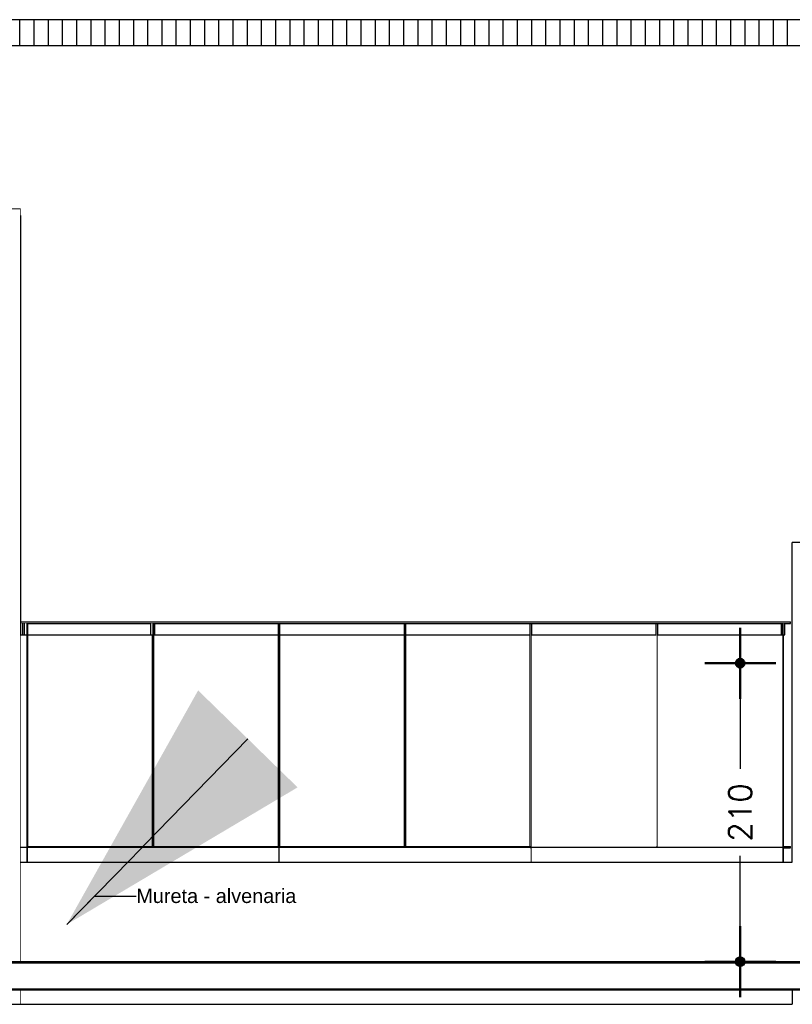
# Model space of a CAD drawing. Header units: inches. Extents: x -33917 to -601, y 26730 to 64098.
# Tile 51 of 80: x -15392 to -14849, y 27226 to 27919. Entities that reach past the tile are written whole.
import ezdxf

# ---------------------------------------------------------------- set-up
doc = ezdxf.new("R2010")
doc.units = ezdxf.units.IN
doc.header["$LTSCALE"] = 0.8
doc.header["$MEASUREMENT"] = 0
doc.set_wipeout_variables(frame=1)
doc.header["$PDMODE"] = 2
doc.layers.add('Parede', color=7, linetype='Continuous', lineweight=50)
doc.styles.add('GENERATED_STYLE_1', font='arial.ttf')
doc.styles.add('R', font='romans.shx')
doc.dimstyles.new('100', dxfattribs={"dimscale": 2, "dimtxt": 14, "dimasz": 1, "dimexe": 1, "dimexo": 1, "dimgap": 5, "dimtad": 1, "dimdec": 0, "dimdsep": 46, "dimtxsty": 'R', "dimblk1": 'COTA', "dimblk2": 'COTA', "dimsah": 1, "dimcen": 1, "dimse1": 1, "dimse2": 1, "dimclrt": 7, "dimaunit": 1, "dimadec": 0, "dimazin": 0, "dimtfac": 1, "dimtdec": 0, "dimtmove": 2, "dimatfit": 3, "dimldrblk": 'COTA', "dimfxl": 1, "dimtolj": 1, "dimarcsym": 0})
doc.dimstyles.new('GENERATED_STYLE__6', dxfattribs={"dimtxt": 0.18, "dimasz": 182.4, "dimexe": 0.18, "dimexo": 0.0625, "dimgap": 0.09, "dimtad": 0, "dimtih": 1, "dimtoh": 1, "dimdec": 4, "dimzin": 0, "dimdsep": 46, "dimtxsty": 'Standard', "dimcen": 0.09, "dimadec": 0, "dimazin": 0, "dimtfac": 1, "dimtdec": 4, "dimtmove": 0, "dimatfit": 3, "dimldrblk": 'ARROWHEAD_5', "dimfxl": 1, "dimtolj": 1, "dimtzin": 0, "dimarcsym": 0})

# ---------------------------------------------------------------- blocks, each defined once
blk = doc.blocks.new('COTA')
h = blk.add_hatch(color=256)
h.paths.add_polyline_path([(0, 1.5, 0.414214), (-1.5, 0), (0, 0)])
h.paths.add_polyline_path([(1.5, 0), (0, 0), (0, -1.5, 0.414214)])
h.paths.add_polyline_path([(0, 1.5), (0, 0), (1.5, 0, 0.414214)])
h.paths.add_polyline_path([(0, 0), (-1.5, 0, 0.414214), (0, -1.5)])
for p, q in [((0, 12.5), (0, 0)), ((0, 0), (-12.5, 0)), ((0, -12.5), (0, 0)), ((0, 0), (12.5, 0))]:
    blk.add_line(p, q)
blk.add_circle((0, 0), 1.5)
blk = doc.blocks.new('*D177')
at = {"layer": 'Defpoints', "color": 0, "lineweight": -3, "transparency": 16777216}
for p in [(-14885.36, 27466.29), (-14781.03, 27466.29), (-14781.03, 27256.29)]:
    blk.add_point(p, dxfattribs=at)
at = {"layer": 'Parede', "color": 0, "lineweight": -2, "transparency": 16777216}
for p, q in [((-14885.36, 27464.29), (-14885.36, 27391.86)), ((-14885.36, 27258.29), (-14885.36, 27330.72))]:
    blk.add_line(p, q, dxfattribs=at)
at = {"layer": 'Parede', "color": 0, "lineweight": -2, "transparency": 16777216, "xscale": 2, "yscale": 2, "zscale": 2}
for p, rotation in [((-14885.36, 27466.29), 90), ((-14885.36, 27256.29), 270)]:
    blk.add_blockref('COTA', p, dxfattribs=dict(at, rotation=rotation))
at = {"layer": 'Parede', "color": 7, "lineweight": -3, "transparency": 16777216, "insert": (-14885.36, 27361.29), "char_height": 16, "attachment_point": 5, "rotation": 90, "style": 'R'}
blk.add_mtext('\\A1;210', dxfattribs=at)
blk = doc.blocks.new('ARROWHEAD_5')
at = {"linetype": 'Continuous', "lineweight": 0}
blk.add_hatch(color=0, dxfattribs=at).paths.add_polyline_path([(-1, 0.2679), (0, 0), (-1, -0.2679)])
at = {"color": 0, "linetype": 'Continuous', "lineweight": 0}
blk.add_line((0, 0), (-1, 0), dxfattribs=at)

msp = doc.modelspace()

# ---------------------------------------------------------------- linework, layer by layer
at = {"layer": 'Parede', "lineweight": -3}
for p, q in [((-14803.409, 27551.29), (-14848.725, 27551.29)), ((-15380.88, 27486.29), (-15375.955, 27486.29)), ((-15375.955, 27486.29), (-15374.755, 27486.29)), ((-15374.755, 27486.29), (-15373.555, 27486.29)), ((-15373.555, 27486.29), (-15368.63, 27486.29)), ((-15368.63, 27486.29), (-15365.38, 27486.29)), ((-15365.38, 27486.29), (-15360.805, 27486.29)), ((-15360.805, 27486.29), (-15359.505, 27486.29)), ((-15359.505, 27486.29), (-15358.205, 27486.29)), ((-15358.205, 27486.29), (-15353.63, 27486.29)), ((-15353.63, 27486.29), (-15350.38, 27486.29)), ((-15350.38, 27486.29), (-15345.455, 27486.29)), ((-15345.455, 27486.29), (-15344.255, 27486.29)), ((-15344.255, 27486.29), (-15343.055, 27486.29)), ((-15343.055, 27486.29), (-15338.13, 27486.29)), ((-15338.13, 27486.29), (-15334.88, 27486.29)), ((-15334.88, 27486.29), (-15330.305, 27486.29)), ((-15330.305, 27486.29), (-15329.005, 27486.29)), ((-15329.005, 27486.29), (-15327.705, 27486.29)), ((-15327.705, 27486.29), (-15323.13, 27486.29)), ((-15323.13, 27486.29), (-15319.88, 27486.29)), ((-15319.88, 27486.29), (-15314.955, 27486.29)), ((-15314.955, 27486.29), (-15313.755, 27486.29)), ((-15313.755, 27486.29), (-15312.555, 27486.29)), ((-15312.555, 27486.29), (-15307.63, 27486.29)), ((-15307.63, 27486.29), (-15304.38, 27486.29)), ((-15292.63, 27486.29), (-15289.38, 27486.29)), ((-15289.38, 27486.29), (-15284.455, 27486.29)), ((-15284.455, 27486.29), (-15283.255, 27486.29)), ((-15283.255, 27486.29), (-15282.055, 27486.29)), ((-15282.055, 27486.29), (-15277.13, 27486.29)), ((-15277.13, 27486.29), (-15273.88, 27486.29)), ((-15273.88, 27486.29), (-15269.305, 27486.29)), ((-15269.305, 27486.29), (-15268.005, 27486.29)), ((-15268.005, 27486.29), (-15266.705, 27486.29)), ((-15266.705, 27486.29), (-15262.13, 27486.29)), ((-15262.13, 27486.29), (-15258.88, 27486.29)), ((-15258.88, 27486.29), (-15253.955, 27486.29)), ((-15253.955, 27486.29), (-15252.755, 27486.29)), ((-15252.755, 27486.29), (-15251.555, 27486.29)), ((-15251.555, 27486.29), (-15246.63, 27486.29)), ((-15246.63, 27486.29), (-15243.38, 27486.29)), ((-15243.38, 27486.29), (-15238.805, 27486.29)), ((-15238.805, 27486.29), (-15237.505, 27486.29)), ((-15237.505, 27486.29), (-15236.205, 27486.29)), ((-15236.205, 27486.29), (-15231.63, 27486.29)), ((-15231.63, 27486.29), (-15228.38, 27486.29)), ((-15228.38, 27486.29), (-15223.455, 27486.29)), ((-15223.455, 27486.29), (-15222.255, 27486.29)), ((-15222.255, 27486.29), (-15221.055, 27486.29)), ((-15221.055, 27486.29), (-15216.13, 27486.29)), ((-15205.705, 27486.29), (-15201.13, 27486.29)), ((-15201.13, 27486.29), (-15197.88, 27486.29)), ((-15197.88, 27486.29), (-15192.955, 27486.29)), ((-15192.955, 27486.29), (-15191.755, 27486.29)), ((-15191.755, 27486.29), (-15190.555, 27486.29)), ((-15190.555, 27486.29), (-15185.63, 27486.29)), ((-15185.63, 27486.29), (-15182.38, 27486.29)), ((-15182.38, 27486.29), (-15177.805, 27486.29)), ((-15177.805, 27486.29), (-15176.505, 27486.29)), ((-15176.505, 27486.29), (-15175.205, 27486.29)), ((-15175.205, 27486.29), (-15170.63, 27486.29)), ((-15170.63, 27486.29), (-15167.38, 27486.29)), ((-15167.38, 27486.29), (-15162.455, 27486.29)), ((-15162.455, 27486.29), (-15161.255, 27486.29)), ((-15161.255, 27486.29), (-15160.055, 27486.29)), ((-15160.055, 27486.29), (-15155.13, 27486.29)), ((-15155.13, 27486.29), (-15151.88, 27486.29)), ((-15151.88, 27486.29), (-15147.305, 27486.29)), ((-15147.305, 27486.29), (-15146.005, 27486.29)), ((-15146.005, 27486.29), (-15144.705, 27486.29)), ((-15144.705, 27486.29), (-15140.13, 27486.29)), ((-15140.13, 27486.29), (-15136.88, 27486.29)), ((-15136.88, 27486.29), (-15131.955, 27486.29)), ((-15131.955, 27486.29), (-15130.755, 27486.29)), ((-15130.755, 27486.29), (-15129.555, 27486.29)), ((-15116.805, 27486.29), (-15115.505, 27486.29)), ((-15115.505, 27486.29), (-15114.205, 27486.29)), ((-15114.205, 27486.29), (-15109.63, 27486.29)), ((-15109.63, 27486.29), (-15106.38, 27486.29)), ((-15106.38, 27486.29), (-15101.455, 27486.29)), ((-15101.455, 27486.29), (-15100.255, 27486.29)), ((-15100.255, 27486.29), (-15099.055, 27486.29)), ((-15099.055, 27486.29), (-15094.13, 27486.29)), ((-15094.13, 27486.29), (-15090.88, 27486.29)), ((-15090.88, 27486.29), (-15086.305, 27486.29)), ((-15086.305, 27486.29), (-15085.005, 27486.29)), ((-15085.005, 27486.29), (-15083.705, 27486.29)), ((-15083.705, 27486.29), (-15079.13, 27486.29)), ((-15079.13, 27486.29), (-15075.88, 27486.29)), ((-15075.88, 27486.29), (-15070.955, 27486.29)), ((-15070.955, 27486.29), (-15069.755, 27486.29)), ((-15069.755, 27486.29), (-15068.555, 27486.29)), ((-15068.555, 27486.29), (-15063.63, 27486.29)), ((-15063.63, 27486.29), (-15060.38, 27486.29)), ((-15060.38, 27486.29), (-15055.805, 27486.29)), ((-15055.805, 27486.29), (-15054.505, 27486.29)), ((-15054.505, 27486.29), (-15053.205, 27486.29)), ((-15053.205, 27486.29), (-15048.63, 27486.29)), ((-15048.63, 27486.29), (-15045.38, 27486.29)), ((-15045.38, 27486.29), (-15040.455, 27486.29)), ((-15040.455, 27486.29), (-15039.255, 27486.29)), ((-15039.255, 27486.29), (-15038.055, 27486.29))]:
    msp.add_line(p, q, dxfattribs=at)

# ---------------------------------------------------------------- wipeouts: each hides what was drawn before it
at = {"lineweight": -3}
for points in [[(-15391.409, 27494.29), (-14850.042, 27494.29), (-14850.042, 27495.29), (-15391.409, 27495.29)], [(-15391.409, 27336.29), (-14850.042, 27336.29), (-14850.042, 27337.29), (-15391.409, 27337.29)], [(-15403.409, 27236.29), (-15403.409, 27226.29), (-15391.409, 27226.29), (-15391.409, 27236.29)]]:
    msp.add_wipeout(points, dxfattribs=at).dxf.layer = 'Parede'

# ---------------------------------------------------------------- next in the draw order: linework, layer by layer
at = {"layer": 'Parede', "lineweight": -3}
for p, q in [((-14848.725, 27326.29), (-14848.725, 27551.29)), ((-14850.042, 27494.29), (-14850.042, 27495.29)), ((-14850.042, 27336.29), (-14850.042, 27337.29)), ((-15391.409, 27226.29), (-15391.409, 27236.29)), ((-15403.409, 27226.29), (-15391.409, 27226.29))]:
    msp.add_line(p, q, dxfattribs=at)

# ---------------------------------------------------------------- next in the draw order: wipeouts: each hides what was drawn before it
at = {"lineweight": -3}
for points in [[(-15298.786, 27337.29), (-15297.786, 27337.29), (-15297.786, 27494.29), (-15298.786, 27494.29)], [(-15121.594, 27337.29), (-15120.594, 27337.29), (-15120.594, 27494.29), (-15121.594, 27494.29)], [(-14944.401, 27337.29), (-14943.401, 27337.29), (-14943.401, 27494.29), (-14944.401, 27494.29)], [(-15386.382, 27336.29), (-15387.382, 27336.29), (-15387.382, 27326.29), (-15386.382, 27326.29)], [(-15209.19, 27336.29), (-15210.19, 27336.29), (-15210.19, 27326.29), (-15209.19, 27326.29)], [(-15031.997, 27336.29), (-15032.997, 27336.29), (-15032.997, 27326.29), (-15031.997, 27326.29)], [(-14854.805, 27336.29), (-14855.805, 27336.29), (-14855.805, 27326.29), (-14854.805, 27326.29)]]:
    msp.add_wipeout(points, dxfattribs=at).dxf.layer = 'Parede'

# ---------------------------------------------------------------- next in the draw order: linework, layer by layer
at = {"layer": 'Parede', "lineweight": -3}
for p, q in [((-15298.786, 27337.29), (-15298.786, 27494.29)), ((-15297.786, 27337.29), (-15297.786, 27494.29)), ((-15121.594, 27337.29), (-15121.594, 27494.29)), ((-15120.594, 27337.29), (-15120.594, 27494.29)), ((-14944.401, 27337.29), (-14944.401, 27494.29)), ((-14943.401, 27337.29), (-14943.401, 27494.29)), ((-15129.555, 27486.29), (-15124.63, 27486.29)), ((-15124.63, 27486.29), (-15121.594, 27486.29)), ((-15120.594, 27486.29), (-15116.805, 27486.29))]:
    msp.add_line(p, q, dxfattribs=at)

# ---------------------------------------------------------------- next in the draw order: wipeouts: each hides what was drawn before it
at = {"lineweight": -3}
for points in [[(-15387.382, 27337.29), (-15386.382, 27337.29), (-15386.382, 27494.29), (-15387.382, 27494.29)], [(-15210.19, 27337.29), (-15209.19, 27337.29), (-15209.19, 27494.29), (-15210.19, 27494.29)], [(-15032.997, 27337.29), (-15031.997, 27337.29), (-15031.997, 27494.29), (-15032.997, 27494.29)], [(-14855.805, 27337.29), (-14854.805, 27337.29), (-14854.805, 27494.29), (-14855.805, 27494.29)], [(-15391.409, 27236.29), (-15391.409, 27226.29), (-14848.725, 27226.29), (-14848.725, 27236.29)]]:
    msp.add_wipeout(points, dxfattribs=at).dxf.layer = 'Parede'

# ---------------------------------------------------------------- next in the draw order: linework, layer by layer
at = {"layer": 'Parede', "lineweight": -3}
for p, q in [((-15391.409, 27495.29), (-14850.042, 27495.29)), ((-15391.409, 27494.29), (-14850.042, 27494.29)), ((-15387.382, 27337.29), (-15387.382, 27494.29)), ((-15386.382, 27337.29), (-15386.382, 27494.29)), ((-15210.19, 27337.29), (-15210.19, 27494.29)), ((-15209.19, 27337.29), (-15209.19, 27494.29)), ((-15032.997, 27337.29), (-15032.997, 27494.29)), ((-15031.997, 27337.29), (-15031.997, 27494.29)), ((-14855.805, 27337.29), (-14855.805, 27494.29)), ((-14854.805, 27337.29), (-14854.805, 27494.29)), ((-15216.13, 27486.29), (-15212.88, 27486.29)), ((-15212.88, 27486.29), (-15210.19, 27486.29)), ((-15209.19, 27486.29), (-15208.305, 27486.29)), ((-15208.305, 27486.29), (-15207.005, 27486.29)), ((-15207.005, 27486.29), (-15205.705, 27486.29)), ((-15391.409, 27337.29), (-14850.042, 27337.29)), ((-15391.409, 27336.29), (-14850.042, 27336.29)), ((-15387.382, 27326.29), (-15387.382, 27336.29)), ((-15386.382, 27326.29), (-15386.382, 27336.29)), ((-15210.19, 27326.29), (-15210.19, 27336.29)), ((-15209.19, 27326.29), (-15209.19, 27336.29)), ((-15032.997, 27326.29), (-15032.997, 27336.29)), ((-15031.997, 27326.29), (-15031.997, 27336.29)), ((-14855.805, 27326.29), (-14855.805, 27336.29)), ((-14854.805, 27326.29), (-14854.805, 27336.29)), ((-14848.725, 27236.29), (-14848.725, 27226.29)), ((-15391.409, 27226.29), (-14848.725, 27226.29))]:
    msp.add_line(p, q, dxfattribs=at)
at = {"layer": 'Parede', "lineweight": -3, "flags": 128}
msp.add_lwpolyline([(-14497.254, 27236.29), (-14497.409, 27236.29), (-14499.634, 27236.29), (-14762.184, 27236.29), (-14764.409, 27236.29), (-14895.684, 27236.29), (-14897.909, 27236.29), (-15386.296, 27236.29), (-15388.521, 27236.29), (-15876.909, 27236.29), (-15879.134, 27236.29), (-16010.409, 27236.29), (-16012.634, 27236.29), (-16275.184, 27236.29), (-16277.409, 27236.29), (-16277.707, 27236.29)], dxfattribs=at)

# ---------------------------------------------------------------- next in the draw order: wipeouts: each hides what was drawn before it
at = {"lineweight": -3}
for points in [[(-15391.409, 27786.29), (-15403.409, 27786.29), (-15403.409, 27256.29), (-15391.409, 27256.29)], [(-15299.805, 27486.29), (-15298.786, 27486.29), (-15298.786, 27494.29), (-15299.805, 27494.29)]]:
    msp.add_wipeout(points, dxfattribs=at).dxf.layer = 'Parede'

# ---------------------------------------------------------------- next in the draw order: linework, layer by layer
at = {"layer": 'Parede', "lineweight": -3}
for p in [(-15403.409, 27786.29), (-15391.409, 27256.29)]:
    msp.add_line(p, (-15391.409, 27786.29), dxfattribs=at)

# ---------------------------------------------------------------- next in the draw order: wipeouts: each hides what was drawn before it
at = {"lineweight": -3}
msp.add_wipeout([(-15297.786, 27494.29), (-15297.786, 27486.29), (-15297.205, 27486.29), (-15297.205, 27494.29)], dxfattribs=at).dxf.layer = 'Parede'

# ---------------------------------------------------------------- next in the draw order: linework, layer by layer
at = {"layer": 'Parede', "lineweight": -3}
for p, q in [((-15299.805, 27486.29), (-15299.805, 27494.29)), ((-15297.205, 27486.29), (-15297.205, 27494.29)), ((-15304.38, 27486.29), (-15299.805, 27486.29)), ((-15299.805, 27486.29), (-15298.786, 27486.29)), ((-15297.786, 27486.29), (-15297.205, 27486.29)), ((-15297.205, 27486.29), (-15292.63, 27486.29))]:
    msp.add_line(p, q, dxfattribs=at)

# ---------------------------------------------------------------- next in the draw order: wipeouts: each hides what was drawn before it
at = {"lineweight": -3}
for points in [[(-16561.909, 27900.715), (-16580.798, 27900.715), (-16576.409, 27900.455), (-16576.409, 27781.38), (-16573.63, 27781.38), (-16570.38, 27783.58), (-16565.455, 27783.58), (-16564.255, 27783.4), (-16563.409, 27783.527), (-16563.409, 27786.29), (-16551.409, 27786.29), (-16551.409, 27781.38), (-16550.305, 27781.38), (-16549.005, 27781.575), (-16547.705, 27781.38), (-16543.13, 27781.38), (-16539.88, 27783.58), (-16534.955, 27783.58), (-16533.755, 27783.4), (-16532.555, 27783.58), (-16527.63, 27783.58), (-16524.38, 27781.38), (-16519.805, 27781.38), (-16518.505, 27781.575), (-16517.205, 27781.38), (-16512.63, 27781.38), (-16509.38, 27783.58), (-16504.455, 27783.58), (-16503.255, 27783.4), (-16502.055, 27783.58), (-16497.13, 27783.58), (-16493.88, 27781.38), (-16489.305, 27781.38), (-16488.005, 27781.575), (-16486.705, 27781.38), (-16482.13, 27781.38), (-16478.88, 27783.58), (-16473.955, 27783.58), (-16472.755, 27783.4), (-16471.555, 27783.58), (-16466.63, 27783.58), (-16463.38, 27781.38), (-16458.805, 27781.38), (-16457.505, 27781.575), (-16456.205, 27781.38), (-16451.63, 27781.38), (-16448.38, 27783.58), (-16443.455, 27783.58), (-16442.255, 27783.4), (-16441.055, 27783.58), (-16436.13, 27783.58), (-16432.88, 27781.38), (-16428.305, 27781.38), (-16427.005, 27781.575), (-16425.705, 27781.38), (-16421.13, 27781.38), (-16417.88, 27783.58), (-16412.955, 27783.58), (-16411.755, 27783.4), (-16410.555, 27783.58), (-16405.63, 27783.58), (-16402.38, 27781.38), (-16397.805, 27781.38), (-16396.505, 27781.575), (-16395.205, 27781.38), (-16390.63, 27781.38), (-16387.38, 27783.58), (-16382.455, 27783.58), (-16381.255, 27783.4), (-16380.055, 27783.58), (-16375.13, 27783.58), (-16371.88, 27781.38), (-16367.305, 27781.38), (-16366.005, 27781.575), (-16364.705, 27781.38), (-16360.13, 27781.38), (-16356.88, 27783.58), (-16351.955, 27783.58), (-16350.755, 27783.4), (-16349.555, 27783.58), (-16344.63, 27783.58), (-16341.38, 27781.38), (-16336.805, 27781.38), (-16335.505, 27781.575), (-16334.205, 27781.38), (-16329.63, 27781.38), (-16326.38, 27783.58), (-16321.455, 27783.58), (-16320.255, 27783.4), (-16319.055, 27783.58), (-16314.13, 27783.58), (-16310.88, 27781.38), (-16306.305, 27781.38), (-16305.005, 27781.575), (-16303.705, 27781.38), (-16299.13, 27781.38), (-16295.88, 27783.58), (-16290.955, 27783.58), (-16289.755, 27783.4), (-16288.555, 27783.58), (-16283.63, 27783.58), (-16280.38, 27781.38), (-16275.805, 27781.38), (-16274.505, 27781.575), (-16273.205, 27781.38), (-16268.63, 27781.38), (-16265.38, 27783.58), (-16260.455, 27783.58), (-16259.255, 27783.4), (-16258.055, 27783.58), (-16253.13, 27783.58), (-16249.88, 27781.38), (-16245.305, 27781.38), (-16244.005, 27781.575), (-16242.705, 27781.38), (-16238.13, 27781.38), (-16234.88, 27783.58), (-16229.955, 27783.58), (-16228.755, 27783.4), (-16227.555, 27783.58), (-16222.63, 27783.58), (-16219.38, 27781.38), (-16214.805, 27781.38), (-16213.505, 27781.575), (-16212.205, 27781.38), (-16207.63, 27781.38), (-16204.38, 27783.58), (-16199.455, 27783.58), (-16198.255, 27783.4), (-16197.055, 27783.58), (-16192.13, 27783.58), (-16188.88, 27781.38), (-16184.305, 27781.38), (-16183.005, 27781.575), (-16181.705, 27781.38), (-16177.13, 27781.38), (-16173.88, 27783.58), (-16168.955, 27783.58), (-16167.755, 27783.4), (-16166.555, 27783.58), (-16161.63, 27783.58), (-16158.38, 27781.38), (-16153.805, 27781.38), (-16152.505, 27781.575), (-16151.205, 27781.38), (-16146.63, 27781.38), (-16143.38, 27783.58), (-16138.455, 27783.58), (-16137.255, 27783.4), (-16136.055, 27783.58), (-16131.13, 27783.58), (-16127.88, 27781.38), (-16123.305, 27781.38), (-16122.005, 27781.575), (-16120.705, 27781.38), (-16116.13, 27781.38), (-16112.88, 27783.58), (-16107.955, 27783.58), (-16106.755, 27783.4), (-16105.555, 27783.58), (-16100.63, 27783.58), (-16097.38, 27781.38), (-16092.805, 27781.38), (-16091.505, 27781.575), (-16090.205, 27781.38), (-16085.63, 27781.38), (-16082.38, 27783.58), (-16077.455, 27783.58), (-16076.255, 27783.4), (-16075.055, 27783.58), (-16070.13, 27783.58), (-16066.88, 27781.38), (-16062.305, 27781.38), (-16061.005, 27781.575), (-16059.705, 27781.38), (-16055.13, 27781.38), (-16051.88, 27783.58), (-16046.955, 27783.58), (-16045.755, 27783.4), (-16044.555, 27783.58), (-16039.63, 27783.58), (-16036.38, 27781.38), (-16031.805, 27781.38), (-16030.505, 27781.575), (-16029.205, 27781.38), (-16024.63, 27781.38), (-16021.38, 27783.58), (-16016.455, 27783.58), (-16015.255, 27783.4), (-16014.055, 27783.58), (-16009.13, 27783.58), (-16005.88, 27781.38), (-16003.409, 27781.38), (-16003.409, 27786.29), (-15991.409, 27786.29), (-15991.409, 27783.223), (-15990.88, 27783.58), (-15985.955, 27783.58), (-15984.755, 27783.4), (-15983.555, 27783.58), (-15978.63, 27783.58), (-15975.38, 27781.38), (-15970.805, 27781.38), (-15969.505, 27781.575), (-15968.205, 27781.38), (-15963.63, 27781.38), (-15960.38, 27783.58), (-15955.455, 27783.58), (-15954.255, 27783.4), (-15953.055, 27783.58), (-15948.13, 27783.58), (-15944.88, 27781.38), (-15940.305, 27781.38), (-15939.005, 27781.575), (-15937.705, 27781.38), (-15933.13, 27781.38), (-15929.88, 27783.58), (-15924.955, 27783.58), (-15923.755, 27783.4), (-15922.555, 27783.58), (-15917.63, 27783.58), (-15914.38, 27781.38), (-15909.805, 27781.38), (-15908.505, 27781.575), (-15907.205, 27781.38), (-15902.63, 27781.38), (-15899.38, 27783.58), (-15894.455, 27783.58), (-15893.255, 27783.4), (-15892.055, 27783.58), (-15887.13, 27783.58), (-15883.88, 27781.38), (-15879.305, 27781.38), (-15878.005, 27781.575), (-15876.705, 27781.38), (-15872.13, 27781.38), (-15868.88, 27783.58), (-15863.955, 27783.58), (-15862.755, 27783.4), (-15861.555, 27783.58), (-15856.63, 27783.58), (-15853.38, 27781.38), (-15848.805, 27781.38), (-15847.505, 27781.575), (-15846.205, 27781.38), (-15841.63, 27781.38), (-15838.38, 27783.58), (-15833.455, 27783.58), (-15832.255, 27783.4), (-15831.055, 27783.58), (-15826.13, 27783.58), (-15822.88, 27781.38), (-15818.305, 27781.38), (-15817.005, 27781.575), (-15815.705, 27781.38), (-15811.13, 27781.38), (-15807.88, 27783.58), (-15802.955, 27783.58), (-15801.755, 27783.4), (-15800.555, 27783.58), (-15795.63, 27783.58), (-15792.38, 27781.38), (-15787.805, 27781.38), (-15786.505, 27781.575), (-15785.205, 27781.38), (-15780.63, 27781.38), (-15777.38, 27783.58), (-15772.455, 27783.58), (-15771.255, 27783.4), (-15770.055, 27783.58), (-15765.13, 27783.58), (-15761.88, 27781.38), (-15757.305, 27781.38), (-15756.005, 27781.575), (-15754.705, 27781.38), (-15750.13, 27781.38), (-15746.88, 27783.58), (-15741.955, 27783.58), (-15740.755, 27783.4), (-15739.555, 27783.58), (-15734.63, 27783.58), (-15731.38, 27781.38), (-15726.805, 27781.38), (-15725.505, 27781.575), (-15724.205, 27781.38), (-15719.63, 27781.38), (-15716.38, 27783.58), (-15711.455, 27783.58), (-15710.255, 27783.4), (-15709.055, 27783.58), (-15704.13, 27783.58), (-15700.88, 27781.38), (-15696.305, 27781.38), (-15695.005, 27781.575), (-15693.705, 27781.38), (-15689.13, 27781.38), (-15685.88, 27783.58), (-15680.955, 27783.58), (-15679.755, 27783.4), (-15678.555, 27783.58), (-15673.63, 27783.58), (-15670.38, 27781.38), (-15665.805, 27781.38), (-15664.505, 27781.575), (-15663.205, 27781.38), (-15658.63, 27781.38), (-15655.38, 27783.58), (-15650.455, 27783.58), (-15649.255, 27783.4), (-15648.055, 27783.58), (-15643.13, 27783.58), (-15639.88, 27781.38), (-15635.305, 27781.38), (-15634.005, 27781.575), (-15632.705, 27781.38), (-15628.13, 27781.38), (-15624.88, 27783.58), (-15619.955, 27783.58), (-15618.755, 27783.4), (-15617.555, 27783.58), (-15612.63, 27783.58), (-15609.38, 27781.38), (-15604.805, 27781.38), (-15603.505, 27781.575), (-15602.205, 27781.38), (-15597.63, 27781.38), (-15594.38, 27783.58), (-15589.455, 27783.58), (-15588.255, 27783.4), (-15587.055, 27783.58), (-15582.13, 27783.58), (-15578.88, 27781.38), (-15574.305, 27781.38), (-15573.005, 27781.575), (-15571.705, 27781.38), (-15567.13, 27781.38), (-15563.88, 27783.58), (-15558.955, 27783.58), (-15557.755, 27783.4), (-15556.555, 27783.58), (-15551.63, 27783.58), (-15548.38, 27781.38), (-15543.805, 27781.38), (-15542.505, 27781.575), (-15541.205, 27781.38), (-15536.63, 27781.38), (-15533.38, 27783.58), (-15528.455, 27783.58), (-15527.255, 27783.4), (-15526.055, 27783.58), (-15521.13, 27783.58), (-15517.88, 27781.38), (-15513.305, 27781.38), (-15512.005, 27781.575), (-15510.705, 27781.38), (-15506.13, 27781.38), (-15502.88, 27783.58), (-15497.955, 27783.58), (-15496.755, 27783.4), (-15495.555, 27783.58), (-15490.63, 27783.58), (-15487.38, 27781.38), (-15482.805, 27781.38), (-15481.505, 27781.575), (-15480.205, 27781.38), (-15475.63, 27781.38), (-15472.38, 27783.58), (-15467.455, 27783.58), (-15466.255, 27783.4), (-15465.055, 27783.58), (-15460.13, 27783.58), (-15456.88, 27781.38), (-15452.305, 27781.38), (-15451.005, 27781.575), (-15449.705, 27781.38), (-15445.13, 27781.38), (-15441.88, 27783.58), (-15436.955, 27783.58), (-15435.755, 27783.4), (-15434.555, 27783.58), (-15429.63, 27783.58), (-15426.38, 27781.38), (-15421.805, 27781.38), (-15420.505, 27781.575), (-15419.205, 27781.38), (-15414.63, 27781.38), (-15411.38, 27783.58), (-15406.455, 27783.58), (-15405.255, 27783.4), (-15404.055, 27783.58), (-15403.409, 27783.58), (-15403.409, 27786.29), (-15391.409, 27786.29), (-15391.409, 27781.38), (-15391.305, 27781.38), (-15390.005, 27781.575), (-15388.705, 27781.38), (-15384.13, 27781.38), (-15380.88, 27783.58), (-15375.955, 27783.58), (-15374.755, 27783.4), (-15373.555, 27783.58), (-15368.63, 27783.58), (-15365.38, 27781.38), (-15360.805, 27781.38), (-15359.505, 27781.575), (-15358.205, 27781.38), (-15353.63, 27781.38), (-15350.38, 27783.58), (-15345.455, 27783.58), (-15344.255, 27783.4), (-15343.055, 27783.58), (-15338.13, 27783.58), (-15334.88, 27781.38), (-15330.305, 27781.38), (-15329.005, 27781.575), (-15327.705, 27781.38), (-15323.13, 27781.38), (-15319.88, 27783.58), (-15314.955, 27783.58), (-15313.755, 27783.4), (-15312.555, 27783.58), (-15307.63, 27783.58), (-15304.38, 27781.38), (-15299.805, 27781.38), (-15298.505, 27781.575), (-15297.205, 27781.38), (-15292.63, 27781.38), (-15289.38, 27783.58), (-15284.455, 27783.58), (-15283.255, 27783.4), (-15282.055, 27783.58), (-15277.13, 27783.58), (-15273.88, 27781.38), (-15269.305, 27781.38), (-15268.005, 27781.575), (-15266.705, 27781.38), (-15262.13, 27781.38), (-15258.88, 27783.58), (-15253.955, 27783.58), (-15252.755, 27783.4), (-15251.555, 27783.58), (-15246.63, 27783.58), (-15243.38, 27781.38), (-15238.805, 27781.38), (-15237.505, 27781.575), (-15236.205, 27781.38), (-15231.63, 27781.38), (-15228.38, 27783.58), (-15223.455, 27783.58), (-15222.255, 27783.4), (-15221.055, 27783.58), (-15216.13, 27783.58), (-15212.88, 27781.38), (-15208.305, 27781.38), (-15207.005, 27781.575), (-15205.705, 27781.38), (-15201.13, 27781.38), (-15197.88, 27783.58), (-15192.955, 27783.58), (-15191.755, 27783.4), (-15190.555, 27783.58), (-15185.63, 27783.58), (-15182.38, 27781.38), (-15177.805, 27781.38), (-15176.505, 27781.575), (-15175.205, 27781.38), (-15170.63, 27781.38), (-15167.38, 27783.58), (-15162.455, 27783.58), (-15161.255, 27783.4), (-15160.055, 27783.58), (-15155.13, 27783.58), (-15151.88, 27781.38), (-15147.305, 27781.38), (-15146.005, 27781.575), (-15144.705, 27781.38), (-15140.13, 27781.38), (-15136.88, 27783.58), (-15131.955, 27783.58), (-15130.755, 27783.4), (-15129.555, 27783.58), (-15124.63, 27783.58), (-15121.38, 27781.38), (-15116.805, 27781.38), (-15115.505, 27781.575), (-15114.205, 27781.38), (-15109.63, 27781.38), (-15106.38, 27783.58), (-15101.455, 27783.58), (-15100.255, 27783.4), (-15099.055, 27783.58), (-15094.13, 27783.58), (-15090.88, 27781.38), (-15086.305, 27781.38), (-15085.005, 27781.575), (-15083.705, 27781.38), (-15079.13, 27781.38), (-15075.88, 27783.58), (-15070.955, 27783.58), (-15069.755, 27783.4), (-15068.555, 27783.58), (-15063.63, 27783.58), (-15060.38, 27781.38), (-15055.805, 27781.38), (-15054.505, 27781.575), (-15053.205, 27781.38), (-15048.63, 27781.38), (-15045.38, 27783.58), (-15040.455, 27783.58), (-15039.255, 27783.4), (-15038.055, 27783.58), (-15033.13, 27783.58), (-15029.88, 27781.38), (-15025.305, 27781.38), (-15024.005, 27781.575), (-15022.705, 27781.38), (-15018.13, 27781.38), (-15014.88, 27783.58), (-15009.955, 27783.58), (-15008.755, 27783.4), (-15007.555, 27783.58), (-15002.63, 27783.58), (-14999.38, 27781.38), (-14994.805, 27781.38), (-14993.505, 27781.575), (-14992.205, 27781.38), (-14987.63, 27781.38), (-14984.38, 27783.58), (-14979.455, 27783.58), (-14978.255, 27783.4), (-14977.055, 27783.58), (-14972.13, 27783.58), (-14968.88, 27781.38), (-14964.305, 27781.38), (-14963.005, 27781.575), (-14961.705, 27781.38), (-14957.13, 27781.38), (-14953.88, 27783.58), (-14948.955, 27783.58), (-14947.755, 27783.4), (-14946.555, 27783.58), (-14941.63, 27783.58), (-14938.38, 27781.38), (-14933.805, 27781.38), (-14932.505, 27781.575), (-14931.205, 27781.38), (-14926.63, 27781.38), (-14923.38, 27783.58), (-14918.455, 27783.58), (-14917.255, 27783.4), (-14916.055, 27783.58), (-14911.13, 27783.58), (-14907.88, 27781.38), (-14903.305, 27781.38), (-14902.005, 27781.575), (-14900.705, 27781.38), (-14896.13, 27781.38), (-14892.88, 27783.58), (-14887.955, 27783.58), (-14886.755, 27783.4), (-14885.555, 27783.58), (-14880.63, 27783.58), (-14877.38, 27781.38), (-14872.805, 27781.38), (-14871.505, 27781.575), (-14870.205, 27781.38), (-14865.63, 27781.38), (-14862.38, 27783.58), (-14857.455, 27783.58), (-14856.255, 27783.4), (-14855.055, 27783.58), (-14853.993, 27783.58), (-14853.993, 27781.575), (-14852.693, 27781.38), (-14848.118, 27781.38), (-14844.868, 27783.58), (-14839.943, 27783.58), (-14838.743, 27783.4), (-14837.543, 27783.58), (-14832.618, 27783.58), (-14829.368, 27781.38), (-14824.793, 27781.38), (-14823.493, 27781.575), (-14822.193, 27781.38), (-14817.618, 27781.38), (-14814.368, 27783.58), (-14809.443, 27783.58), (-14808.243, 27783.4), (-14807.043, 27783.58), (-14803.409, 27783.58), (-14803.409, 27786.29), (-14791.409, 27786.29), (-14791.409, 27781.38), (-14787.118, 27781.38), (-14783.868, 27783.58), (-14778.943, 27783.58), (-14777.743, 27783.4), (-14776.543, 27783.58), (-14771.618, 27783.58), (-14768.368, 27781.38), (-14763.793, 27781.38), (-14762.493, 27781.575), (-14761.193, 27781.38), (-14756.618, 27781.38), (-14753.368, 27783.58), (-14748.443, 27783.58), (-14747.243, 27783.4), (-14746.043, 27783.58), (-14741.118, 27783.58), (-14737.868, 27781.38), (-14733.293, 27781.38), (-14731.993, 27781.575), (-14730.693, 27781.38), (-14726.118, 27781.38), (-14722.868, 27783.58), (-14717.943, 27783.58), (-14716.743, 27783.4), (-14715.543, 27783.58), (-14710.618, 27783.58), (-14707.368, 27781.38), (-14702.793, 27781.38), (-14701.493, 27781.575), (-14700.193, 27781.38), (-14695.618, 27781.38), (-14692.368, 27783.58), (-14687.443, 27783.58), (-14686.243, 27783.4), (-14685.043, 27783.58), (-14680.118, 27783.58), (-14676.868, 27781.38), (-14672.293, 27781.38), (-14670.993, 27781.575), (-14669.693, 27781.38), (-14665.118, 27781.38), (-14661.868, 27783.58), (-14656.943, 27783.58), (-14655.743, 27783.4), (-14654.543, 27783.58), (-14649.618, 27783.58), (-14646.368, 27781.38), (-14641.793, 27781.38), (-14640.493, 27781.575), (-14639.193, 27781.38), (-14634.618, 27781.38), (-14631.368, 27783.58), (-14626.443, 27783.58), (-14625.243, 27783.4), (-14624.043, 27783.58), (-14619.118, 27783.58), (-14615.868, 27781.38), (-14611.293, 27781.38), (-14609.993, 27781.575), (-14608.693, 27781.38), (-14604.118, 27781.38), (-14600.868, 27783.58), (-14595.943, 27783.58), (-14594.743, 27783.4), (-14593.543, 27783.58), (-14588.618, 27783.58), (-14585.368, 27781.38), (-14580.793, 27781.38), (-14579.493, 27781.575), (-14578.193, 27781.38), (-14573.618, 27781.38), (-14570.368, 27783.58), (-14565.443, 27783.58), (-14564.243, 27783.4), (-14563.043, 27783.58), (-14558.118, 27783.58), (-14554.868, 27781.38), (-14553.708, 27781.38), (-14553.708, 27781.575), (-14552.408, 27781.38), (-14547.833, 27781.38), (-14544.583, 27783.58), (-14539.658, 27783.58), (-14538.458, 27783.4), (-14537.258, 27783.58), (-14532.333, 27783.58), (-14529.083, 27781.38), (-14524.508, 27781.38), (-14523.208, 27781.575), (-14521.908, 27781.38), (-14517.333, 27781.38), (-14514.083, 27783.58), (-14509.158, 27783.58), (-14507.958, 27783.4), (-14506.758, 27783.58), (-14501.833, 27783.58), (-14498.583, 27781.38), (-14494.008, 27781.38), (-14492.708, 27781.575), (-14491.408, 27781.38), (-14486.833, 27781.38), (-14483.583, 27783.58), (-14478.658, 27783.58), (-14477.458, 27783.4), (-14476.258, 27783.58), (-14471.333, 27783.58), (-14468.083, 27781.38), (-14463.508, 27781.38), (-14462.208, 27781.575), (-14460.908, 27781.38), (-14456.333, 27781.38), (-14453.083, 27783.58), (-14448.158, 27783.58), (-14446.958, 27783.4), (-14445.758, 27783.58), (-14440.833, 27783.58), (-14437.583, 27781.38), (-14433.008, 27781.38), (-14431.708, 27781.575), (-14430.408, 27781.38), (-14425.833, 27781.38), (-14422.583, 27783.58), (-14417.658, 27783.58), (-14416.458, 27783.4), (-14415.258, 27783.58), (-14410.333, 27783.58), (-14407.083, 27781.38), (-14402.508, 27781.38), (-14401.208, 27781.575), (-14399.908, 27781.38), (-14395.333, 27781.38), (-14392.083, 27783.58), (-14387.158, 27783.58), (-14385.958, 27783.4), (-14384.758, 27783.58), (-14379.833, 27783.58), (-14376.583, 27781.38), (-14372.008, 27781.38), (-14370.708, 27781.575), (-14369.408, 27781.38), (-14364.833, 27781.38), (-14361.583, 27783.58), (-14356.658, 27783.58), (-14355.458, 27783.4), (-14354.258, 27783.58), (-14349.333, 27783.58), (-14346.083, 27781.38), (-14341.508, 27781.38), (-14340.208, 27781.575), (-14338.908, 27781.38), (-14334.333, 27781.38), (-14331.083, 27783.58), (-14326.158, 27783.58), (-14324.958, 27783.4), (-14323.758, 27783.58), (-14318.833, 27783.58), (-14315.583, 27781.38), (-14311.008, 27781.38), (-14309.708, 27781.575), (-14308.408, 27781.38), (-14303.833, 27781.38), (-14300.583, 27783.58), (-14295.658, 27783.58), (-14294.458, 27783.4), (-14293.258, 27783.58), (-14288.333, 27783.58), (-14285.083, 27781.38), (-14280.508, 27781.38), (-14279.208, 27781.575), (-14277.908, 27781.38), (-14273.333, 27781.38), (-14270.083, 27783.58), (-14265.158, 27783.58), (-14263.958, 27783.4), (-14262.758, 27783.58), (-14257.833, 27783.58), (-14254.583, 27781.38), (-14250.008, 27781.38), (-14248.708, 27781.575), (-14247.408, 27781.38), (-14242.909, 27781.38), (-14242.909, 27786.29), (-14230.909, 27786.29), (-14230.909, 27783.58), (-14227.333, 27783.58), (-14224.083, 27781.38), (-14219.508, 27781.38), (-14218.909, 27781.47), (-14218.909, 27900.455), (-14214.519, 27900.715), (-14232.409, 27900.715), (-14232.409, 27792.22), (-14241.409, 27792.22), (-14241.409, 27900.715), (-14792.909, 27900.715), (-14792.909, 27792.22), (-14801.909, 27792.22), (-14801.909, 27900.715), (-15392.909, 27900.715), (-15392.909, 27792.22), (-15401.909, 27792.22), (-15401.909, 27900.715), (-15992.909, 27900.715), (-15992.909, 27792.22), (-16001.909, 27792.22), (-16001.909, 27900.715), (-16552.909, 27900.715), (-16552.909, 27792.22), (-16561.909, 27792.22)], [(-15387.382, 27486.29), (-15391.409, 27486.29), (-15391.409, 27337.29), (-15387.382, 27337.29)]]:
    msp.add_wipeout(points, dxfattribs=at).dxf.layer = 'Parede'

# ---------------------------------------------------------------- next in the draw order: wipeouts: each hides what was drawn before it
for points in [[(-14147.409, 27919.071), (-16647.409, 27919.071), (-16647.409, 27900.715), (-14147.409, 27900.715)], [(-15391.409, 27506.29), (-15391.305, 27506.29), (-15391.305, 27781.38), (-15391.409, 27781.38)], [(-15391.409, 27336.29), (-15391.409, 27326.29), (-15387.382, 27326.29), (-15387.382, 27336.29)]]:
    msp.add_wipeout(points, dxfattribs=at).dxf.layer = 'Parede'

# ---------------------------------------------------------------- next in the draw order: hatches: boundary and pattern name
at = {"layer": 'Parede', "lineweight": -3}
h = msp.add_hatch(dxfattribs=at)
h.set_pattern_fill('TELHADO', color=256, scale=0.1, style=0, pattern_type=2)
h.set_pattern_definition([(90, (-34391.996, 27256.29), (-10, 0), [])])
h.paths.add_polyline_path([(-14147.409, 27919.071), (-16647.409, 27919.071), (-16647.409, 27900.715), (-14147.409, 27900.715)])

# ---------------------------------------------------------------- next in the draw order: linework, layer by layer
for p, q in [((-14147.409, 27919.071), (-16647.409, 27919.071)), ((-14147.409, 27900.715), (-16647.409, 27900.715))]:
    msp.add_line(p, q, dxfattribs=at)

# ---------------------------------------------------------------- next in the draw order: wipeouts: each hides what was drawn before it
at = {"lineweight": -3}
for points in [[(-15391.409, 27505.29), (-15391.409, 27495.29), (-15391.305, 27495.29), (-15391.305, 27505.29)], [(-15386.382, 27326.29), (-15210.19, 27326.29), (-15210.19, 27336.29), (-15386.382, 27336.29)]]:
    msp.add_wipeout(points, dxfattribs=at).dxf.layer = 'Parede'

# ---------------------------------------------------------------- next in the draw order: linework, layer by layer
at = {"layer": 'Parede', "lineweight": -3}
msp.add_line((-15391.305, 27506.29), (-15391.305, 27781.38), dxfattribs=at)

# ---------------------------------------------------------------- next in the draw order: wipeouts: each hides what was drawn before it
at = {"lineweight": -3}
for points in [[(-15391.409, 27494.29), (-15391.409, 27486.29), (-15391.305, 27486.29), (-15391.305, 27494.29)], [(-15209.19, 27326.29), (-15032.997, 27326.29), (-15032.997, 27336.29), (-15209.19, 27336.29)]]:
    msp.add_wipeout(points, dxfattribs=at).dxf.layer = 'Parede'

# ---------------------------------------------------------------- next in the draw order: wipeouts: each hides what was drawn before it
for points in [[(-15391.305, 27486.29), (-15390.005, 27486.29), (-15390.005, 27494.29), (-15391.305, 27494.29)], [(-15031.997, 27337.29), (-14944.401, 27337.29), (-14944.401, 27486.29), (-15031.997, 27486.29)]]:
    msp.add_wipeout(points, dxfattribs=at).dxf.layer = 'Parede'

# ---------------------------------------------------------------- next in the draw order: linework, layer by layer
at = {"layer": 'Parede', "lineweight": -3}
for p, q in [((-15038.055, 27486.29), (-15033.13, 27486.29)), ((-15033.13, 27486.29), (-15032.997, 27486.29)), ((-15031.997, 27486.29), (-15029.88, 27486.29)), ((-15029.88, 27486.29), (-15025.305, 27486.29)), ((-15025.305, 27486.29), (-15024.005, 27486.29)), ((-15024.005, 27486.29), (-15022.705, 27486.29)), ((-15022.705, 27486.29), (-15018.13, 27486.29)), ((-15018.13, 27486.29), (-15014.88, 27486.29)), ((-15014.88, 27486.29), (-15009.955, 27486.29)), ((-15009.955, 27486.29), (-15008.755, 27486.29)), ((-15008.755, 27486.29), (-15007.555, 27486.29)), ((-15007.555, 27486.29), (-15002.63, 27486.29)), ((-15002.63, 27486.29), (-14999.38, 27486.29)), ((-14999.38, 27486.29), (-14994.805, 27486.29)), ((-14994.805, 27486.29), (-14993.505, 27486.29)), ((-14993.505, 27486.29), (-14992.205, 27486.29)), ((-14992.205, 27486.29), (-14987.63, 27486.29)), ((-14987.63, 27486.29), (-14984.38, 27486.29)), ((-14984.38, 27486.29), (-14979.455, 27486.29)), ((-14979.455, 27486.29), (-14978.255, 27486.29)), ((-14978.255, 27486.29), (-14977.055, 27486.29)), ((-14977.055, 27486.29), (-14972.13, 27486.29)), ((-14972.13, 27486.29), (-14968.88, 27486.29)), ((-14968.88, 27486.29), (-14964.305, 27486.29)), ((-14964.305, 27486.29), (-14963.005, 27486.29)), ((-14963.005, 27486.29), (-14961.705, 27486.29)), ((-14961.705, 27486.29), (-14957.13, 27486.29)), ((-14957.13, 27486.29), (-14953.88, 27486.29)), ((-14953.88, 27486.29), (-14948.955, 27486.29)), ((-14948.955, 27486.29), (-14947.755, 27486.29))]:
    msp.add_line(p, q, dxfattribs=at)

# ---------------------------------------------------------------- next in the draw order: wipeouts: each hides what was drawn before it
at = {"lineweight": -3}
for points in [[(-15390.005, 27494.29), (-15390.005, 27486.29), (-15388.705, 27486.29), (-15388.705, 27494.29)], [(-15031.997, 27326.29), (-14855.805, 27326.29), (-14855.805, 27336.29), (-15031.997, 27336.29)]]:
    msp.add_wipeout(points, dxfattribs=at).dxf.layer = 'Parede'

# ---------------------------------------------------------------- next in the draw order: wipeouts: each hides what was drawn before it
for points in [[(-15387.382, 27494.29), (-15388.705, 27494.29), (-15388.705, 27486.29), (-15387.382, 27486.29)], [(-14943.401, 27337.29), (-14855.805, 27337.29), (-14855.805, 27486.29), (-14943.401, 27486.29)], [(-15391.409, 27326.29), (-15391.409, 27256.29), (-14848.725, 27256.29), (-14848.725, 27326.29)]]:
    msp.add_wipeout(points, dxfattribs=at).dxf.layer = 'Parede'

# ---------------------------------------------------------------- next in the draw order: linework, layer by layer
at = {"layer": 'Parede', "lineweight": -3}
for p, q in [((-15391.305, 27495.29), (-15391.305, 27505.29)), ((-15391.305, 27486.29), (-15391.305, 27494.29)), ((-15390.005, 27486.29), (-15390.005, 27494.29)), ((-15388.705, 27486.29), (-15388.705, 27494.29)), ((-15391.409, 27486.29), (-15391.305, 27486.29)), ((-15391.305, 27486.29), (-15390.005, 27486.29)), ((-15390.005, 27486.29), (-15388.705, 27486.29)), ((-15388.705, 27486.29), (-15387.382, 27486.29)), ((-15386.382, 27486.29), (-15384.13, 27486.29)), ((-15384.13, 27486.29), (-15380.88, 27486.29)), ((-14947.755, 27486.29), (-14946.555, 27486.29)), ((-14946.555, 27486.29), (-14944.401, 27486.29)), ((-14943.401, 27486.29), (-14941.63, 27486.29)), ((-14941.63, 27486.29), (-14938.38, 27486.29)), ((-14938.38, 27486.29), (-14933.805, 27486.29)), ((-14933.805, 27486.29), (-14932.505, 27486.29)), ((-14932.505, 27486.29), (-14931.205, 27486.29)), ((-14931.205, 27486.29), (-14926.63, 27486.29)), ((-14926.63, 27486.29), (-14923.38, 27486.29)), ((-14923.38, 27486.29), (-14918.455, 27486.29)), ((-14918.455, 27486.29), (-14917.255, 27486.29)), ((-14917.255, 27486.29), (-14916.055, 27486.29)), ((-14916.055, 27486.29), (-14911.13, 27486.29)), ((-14911.13, 27486.29), (-14907.88, 27486.29)), ((-14907.88, 27486.29), (-14903.305, 27486.29)), ((-14903.305, 27486.29), (-14902.005, 27486.29)), ((-14902.005, 27486.29), (-14900.705, 27486.29)), ((-14900.705, 27486.29), (-14896.13, 27486.29)), ((-14896.13, 27486.29), (-14892.88, 27486.29)), ((-14892.88, 27486.29), (-14887.955, 27486.29)), ((-14887.955, 27486.29), (-14886.755, 27486.29)), ((-14886.755, 27486.29), (-14885.555, 27486.29)), ((-14885.555, 27486.29), (-14880.63, 27486.29)), ((-14880.63, 27486.29), (-14877.38, 27486.29)), ((-14877.38, 27486.29), (-14872.805, 27486.29)), ((-14872.805, 27486.29), (-14871.505, 27486.29)), ((-14871.505, 27486.29), (-14870.205, 27486.29)), ((-14870.205, 27486.29), (-14865.63, 27486.29)), ((-14865.63, 27486.29), (-14862.38, 27486.29)), ((-15391.409, 27326.29), (-14848.725, 27326.29)), ((-16891.846, 27256.29), (-14075.43, 27256.29))]:
    msp.add_line(p, q, dxfattribs=at)
at = {"layer": 'Parede', "lineweight": -3, "flags": 128}
msp.add_lwpolyline([(-16354.909, 27237.281), (-14555.519, 27237.281), (-14555.519, 27255.164), (-16354.909, 27255.164)], close=True, dxfattribs=at)
msp.add_lwpolyline([(-14497.254, 27256.29), (-14497.409, 27256.29), (-14499.634, 27256.29), (-14762.184, 27256.29), (-14764.409, 27256.29), (-14895.684, 27256.29), (-14897.909, 27256.29), (-15386.296, 27256.29), (-15388.521, 27256.29), (-15876.909, 27256.29), (-15879.134, 27256.29), (-16010.409, 27256.29), (-16012.634, 27256.29), (-16275.184, 27256.29), (-16277.409, 27256.29), (-16277.707, 27256.29)], dxfattribs=at)

# ---------------------------------------------------------------- next in the draw order: texts
at = {"layer": 'Parede', "lineweight": -3, "insert": (-15310.151, 27302.474), "char_height": 10, "attachment_point": 4, "style": 'GENERATED_STYLE_1'}
msp.add_mtext('\\A1;Mureta - alvenaria', dxfattribs=at)

# ---------------------------------------------------------------- next in the draw order: leaders
at = {"layer": 'Parede', "lineweight": -3, "annotation_type": 0, "has_hookline": 1, "hookline_direction": 0, "text_width": 110.955}
msp.add_leader([(-15359.035, 27282.472), (-15339.525, 27302.474), (-15310.241, 27302.474)], dimstyle='GENERATED_STYLE__6', dxfattribs=at)

# ---------------------------------------------------------------- next in the draw order: wipeouts: each hides what was drawn before it
at = {"lineweight": -3}
msp.add_wipeout([(-14853.993, 27494.29), (-14854.805, 27494.29), (-14854.805, 27486.29), (-14853.993, 27486.29)], dxfattribs=at).dxf.layer = 'Parede'

# ---------------------------------------------------------------- next in the draw order: linework, layer by layer
at = {"layer": 'Parede', "lineweight": -3}
for p, q in [((-14856.255, 27486.29), (-14856.255, 27494.29)), ((-14853.993, 27486.29), (-14853.993, 27494.29)), ((-14862.38, 27486.29), (-14857.455, 27486.29)), ((-14857.455, 27486.29), (-14856.255, 27486.29)), ((-14856.255, 27486.29), (-14855.805, 27486.29)), ((-14854.805, 27486.29), (-14853.993, 27486.29))]:
    msp.add_line(p, q, dxfattribs=at)

# ---------------------------------------------------------------- next in the draw order: dimensions: what is measured, and where the dimension line sits
dim = msp.add_linear_dim(base=(-14885.357, 27466.29), p1=(-14781.035, 27256.29), p2=(-14781.035, 27466.29), angle=90, dimstyle='100', override={"dimtxt": 8}, dxfattribs=at)
dim.commit()
dim.dimension.update_dxf_attribs({"geometry": '*D177', "text_midpoint": (-14885.357, 27361.29), "dimtype": 160})

doc.saveas('drawing.dxf')
